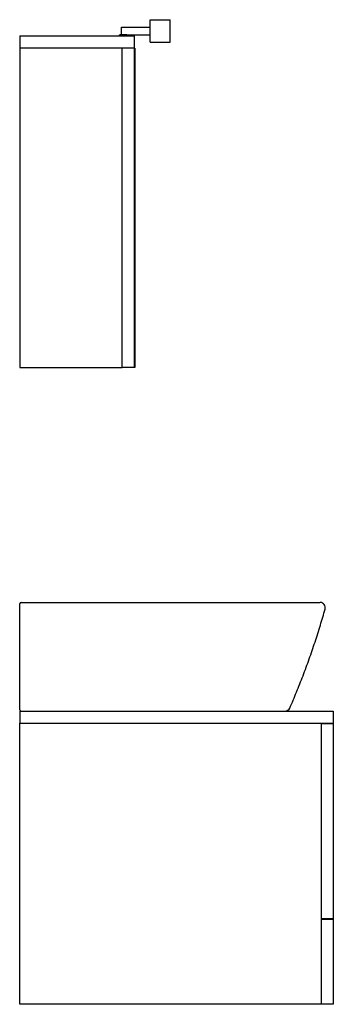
# Model space of a CAD drawing. Header units: millimetres. Extents: x 3878.71 to 3879.2, y 1869.09 to 1870.64.
import ezdxf

# ---------------------------------------------------------------- set-up
doc = ezdxf.new("R2010")
doc.units = ezdxf.units.MM
doc.layers.add('cotas', color=1, linetype='Continuous')
doc.layers.add('SANINDUSA', color=3, linetype='Continuous')

# ---------------------------------------------------------------- blocks, each defined once
blk = doc.blocks.new('62702AL')
at = {"layer": 'SANINDUSA'}
for p, q in [((0.02039999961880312, 0.1541402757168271), (0.02129999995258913, 0.1541402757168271)), ((0.02039999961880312, 0.1506402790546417), (0.02039999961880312, 0.1541402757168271)), ((0.02129999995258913, 0.1541402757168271), (0.0234999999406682, 0.1541402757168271)), ((0.0234999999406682, 0.1506402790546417), (0.0234999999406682, 0.1541402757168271)), ((0.01589999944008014, 0.1517902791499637), (0.01589999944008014, 0.1529902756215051)), ((0.01589999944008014, 0.1529902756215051), (0.02039999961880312, 0.1529902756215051)), ((0, 0.1515902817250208), (0, 0.1496902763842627)), ((0, 0.1515902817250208), (0.01790000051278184, 0.1515902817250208)), ((0.01676000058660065, 0.1517902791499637), (0.01570000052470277, 0.1517902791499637)), ((0.01676000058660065, 0.1517902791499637), (0.02039999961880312, 0.1517902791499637)), ((0.01676000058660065, 0.1515902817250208), (0.01676000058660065, 0.1517902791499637)), ((0.01790000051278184, 0.1515902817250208), (0.01790000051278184, 0.1496902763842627)), ((0.01599999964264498, 0.1496902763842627), (0, 0.1496902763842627)), ((0, 0.1496902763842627), (0, 0.09969027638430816)), ((0.01599999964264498, 0.09969027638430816), (0.01599999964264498, 0.1496902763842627)), ((0.01790000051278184, 0.1496902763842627), (0.01599999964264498, 0.1496902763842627)), ((0.01800000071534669, 0.1496902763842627), (0.01790000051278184, 0.1496902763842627)), ((0.01790000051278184, 0.1496902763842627), (0.01790000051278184, 0.09969027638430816)), ((0.01800000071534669, 0.1496902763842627), (0.01800000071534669, 0.09969027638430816)), ((0.02039999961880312, 0.1506402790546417), (0.02129999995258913, 0.1506402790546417)), ((0.02129999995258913, 0.1506402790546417), (0.0234999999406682, 0.1506402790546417)), ((0, 0.09969027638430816), (0.01599999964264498, 0.09969027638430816)), ((0.01790000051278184, 0.09969027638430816), (0.01599999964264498, 0.09969027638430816)), ((0.01800000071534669, 0.09969027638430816), (0.01790000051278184, 0.09969027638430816)), ((0, 0.04589999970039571), (0.04900000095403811, 0.04589999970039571)), ((0, 0.04589999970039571), (0, 0.04399999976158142)), ((0.04900000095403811, 0.04589999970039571), (0.04900000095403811, 0.04399999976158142)), ((0, 0), (0, 0.04399999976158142)), ((0, 0.04399999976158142), (0.04900000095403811, 0.04399999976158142)), ((0.04709999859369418, 0.04399999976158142), (0.04709999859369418, 0)), ((0.04900000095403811, 0.04389999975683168), (0.04709999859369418, 0.04389999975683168)), ((0.04900000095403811, 0.04399999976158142), (0.04900000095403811, 0.04389999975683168)), ((0.04900000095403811, 0.04389999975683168), (0.04900000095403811, 0.01340000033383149)), ((0.04900000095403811, 0.01340000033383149), (0.04709999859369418, 0.01340000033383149)), ((0.04900000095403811, 0.01329999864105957), (0.04709999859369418, 0.01329999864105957)), ((0.04900000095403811, 0.01340000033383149), (0.04900000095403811, 0.01329999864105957)), ((0.04900000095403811, 0.01329999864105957), (0.04900000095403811, 0)), ((0.04709999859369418, 0), (0, 0)), ((0.04900000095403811, 0), (0.04709999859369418, 0))]:
    blk.add_line(p, q, dxfattribs=at)
for centre, radius, start, end in [((0.01569999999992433, 0.151590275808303), 0.0002000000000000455, 90, 180), ((0.0001999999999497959, 0.06269999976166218), 0.0001999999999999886, 90, 180), ((0.04695017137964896, 0.06209999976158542), 0.0008000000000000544, 344.1097691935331, 90), ((0.04147672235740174, 0.04669999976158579), 0.0008000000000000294, 270, 336.426335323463), ((0.0001999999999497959, 0.04609999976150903), 0.0001999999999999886, 180, 270)]:
    blk.add_arc(centre, radius, start, end, dxfattribs=at)
for points, knots in [([(0, 0.06200078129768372), (0, 0.06206841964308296), (0, 0.06220369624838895), (0, 0.06239789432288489), (0, 0.06255779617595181), (0, 0.06266595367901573), (0, 0.06269860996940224), (0, 0.06269984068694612), (0, 0.06270000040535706)], [0, 0, 0, 0, 0.1942077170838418, 0.3884151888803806, 0.5826231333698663, 0.7768300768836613, 0.971037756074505, 1, 1, 1, 1]), ([(0, 0.04652326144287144), (0, 0.04730236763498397), (0, 0.04886090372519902), (0, 0.05121617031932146), (0, 0.05358338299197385), (0, 0.0561678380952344), (0, 0.05897166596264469), (0, 0.06099085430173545), (0, 0.06200078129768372)], [0, 0, 0, 0, 0.1533804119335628, 0.3068245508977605, 0.4602049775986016, 0.613649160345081, 0.8067608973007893, 1, 1, 1, 1]), ([(0.0002000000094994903, 0.06289999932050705), (0.006799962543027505, 0.06289999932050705), (0.01672546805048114, 0.06289999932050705), (0.02832153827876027, 0.06289999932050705), (0.03415306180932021, 0.06289999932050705), (0.03749424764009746, 0.06289999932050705), (0.03916479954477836, 0.06289999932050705), (0.0400000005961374, 0.06289999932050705)], [0, 0, 0, 0, 0.4974827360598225, 0.7481508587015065, 0.8740739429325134, 0.9370426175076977, 0.9999999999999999, 0.9999999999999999, 0.9999999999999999, 0.9999999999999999]), ([(0.0400000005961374, 0.06289999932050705), (0.04018462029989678, 0.06289999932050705), (0.04055386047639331, 0.06289999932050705), (0.04118412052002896, 0.06289999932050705), (0.04188415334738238, 0.06289999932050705), (0.0426375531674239, 0.06289999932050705), (0.04335608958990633, 0.06289999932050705), (0.04402885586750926, 0.06289999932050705), (0.04464875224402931, 0.06289999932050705), (0.04520773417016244, 0.06289999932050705), (0.04569645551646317, 0.06289999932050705), (0.04611113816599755, 0.06289999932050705), (0.04645385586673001, 0.06289999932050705), (0.04670891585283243, 0.06289999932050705), (0.04687957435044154, 0.06289999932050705), (0.04690888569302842, 0.06289999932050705), (0.04692351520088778, 0.06289999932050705)], [0, 0, 0, 0, 0.05096232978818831, 0.1019248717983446, 0.17554245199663, 0.2493959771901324, 0.3230153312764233, 0.3967787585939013, 0.470778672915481, 0.5445428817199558, 0.6182515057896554, 0.6921943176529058, 0.765901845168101, 0.8438421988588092, 0.922060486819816, 0.9999999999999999, 0.9999999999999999, 0.9999999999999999, 0.9999999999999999]), ([(0.04220861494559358, 0.04638018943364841), (0.04255988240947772, 0.04720122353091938), (0.04327741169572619, 0.04887833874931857), (0.04428579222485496, 0.05144256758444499), (0.04525242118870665, 0.05406311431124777), (0.04615508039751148, 0.05670633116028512), (0.0469834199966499, 0.05931116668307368), (0.04747845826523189, 0.06104400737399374), (0.04771773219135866, 0.06188156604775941)], [0, 0, 0, 0, 0.1627153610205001, 0.3323764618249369, 0.5020050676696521, 0.6716311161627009, 0.8412847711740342, 1, 1, 1, 1]), ([(0, 0.04609999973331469), (0, 0.04610661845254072), (0, 0.04611985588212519), (0, 0.04622351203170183), (0, 0.04636341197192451), (0, 0.04647477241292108), (0, 0.04652326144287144)], [0, 0, 0, 0, 0.2651647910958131, 0.5303292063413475, 0.7954939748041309, 0.9999999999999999, 0.9999999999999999, 0.9999999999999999, 0.9999999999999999])]:
    blk.add_open_spline(points, degree=3, knots=knots, dxfattribs=at)

msp = doc.modelspace()

# ---------------------------------------------------------------- block references
at = {"layer": 'cotas', "xscale": 10, "yscale": 10, "zscale": 10}
msp.add_blockref('62702AL', (3878.709132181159, 1869.093805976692), dxfattribs=at)

doc.saveas('drawing.dxf')
